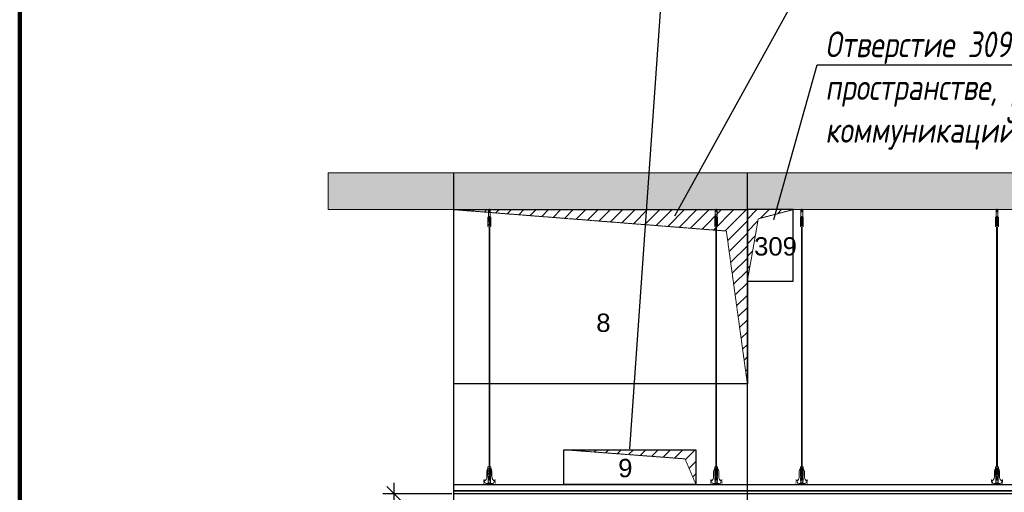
# Model space of a CAD drawing. Header units: millimetres. Extents: x -57162 to 485422, y -209335 to -9481.
# Tile 3 of 256: x -57162 to -51796, y -196179 to -193600. Entities that reach past the tile are written whole.
import ezdxf
from ezdxf import colors
from ezdxf.entities.mleader import LeaderData, LeaderLine
from ezdxf.math import Vec2, Vec3

# ---------------------------------------------------------------- set-up
doc = ezdxf.new("R2010")
doc.units = ezdxf.units.MM
doc.linetypes.add('( Hidden )', pattern=[0.375, 0.25, -0.125])
doc.linetypes.add('DASHDOT', pattern=[25.4, 12.7, -6.35, 0, -6.35])
doc.layers.get('Defpoints').update_dxf_attribs({"color": 31})
doc.layers.add('3_RC_Ceiling', color=253, linetype='Continuous', lineweight=5)
doc.layers.add('A-DETL-GENF', color=7, linetype='Continuous', lineweight=5)
doc.layers.add('dim_per', color=7, linetype='Continuous', lineweight=9, true_color=0x1c3800)
doc.layers.add('dim_razv', color=7, linetype='DASHDOT', lineweight=9, true_color=0x183018)
doc.styles.add('fl_iso paper', font='isocpeur.ttf', dxfattribs={"width": 0.8, "oblique": 10})
doc.styles.get("Standard").update_dxf_attribs({"font": 'arial.ttf'})
doc.dimstyles.new('In tre 1_50', dxfattribs={"dimtxt": 150, "dimasz": 80, "dimexe": 60, "dimexo": 10, "dimgap": 20, "dimtad": 1, "dimdec": 0, "dimrnd": 5, "dimzin": 0, "dimdsep": 46, "dimtxsty": 'fl_iso paper', "dimblk": 'OBLIQUE', "dimcen": 0, "dimdle": 60, "dimadec": 0, "dimazin": 0, "dimtfac": 1, "dimtdec": 0, "dimtofl": 0, "dimtmove": 1, "dimatfit": 1, "dimfxl": 40, "dimtolj": 1, "dimtzin": 0, "dimarcsym": 1})

# ---------------------------------------------------------------- blocks, each defined once
blk = doc.blocks.new('_Oblique')
at = {"color": 0, "linetype": 'ByBlock', "lineweight": -2}
blk.add_line((-0.5, -0.5), (0.5, 0.5), dxfattribs=at)
blk = doc.blocks.new('*D1157')
at = {"layer": 'Defpoints', "color": 0, "linetype": 'ByBlock', "transparency": 16777216}
for p in [(-55122.2, -196186.3), (-54796.6, -196186.3), (-55333.1, -199986.3)]:
    blk.add_point(p, dxfattribs=at)
at = {"layer": 'dim_razv', "color": 0, "linetype": 'ByBlock', "lineweight": -2, "transparency": 16777216}
for p, q in [((-55122.2, -200046.3), (-55122.2, -196126.3)), ((-54806.6, -196186.3), (-55182.2, -196186.3)), ((-55323.1, -199986.3), (-55062.2, -199986.3))]:
    blk.add_line(p, q, dxfattribs=at)
at = {"layer": 'dim_razv', "color": 0, "linetype": 'ByBlock', "lineweight": -2, "transparency": 16777216, "xscale": 80, "yscale": 80, "zscale": 80}
for p, rotation in [((-55122.2, -196186.3), 90), ((-55122.2, -199986.3), 270)]:
    blk.add_blockref('_Oblique', p, dxfattribs=dict(at, rotation=rotation))
at = {"layer": 'dim_razv', "color": 0, "linetype": 'ByBlock', "transparency": 16777216, "insert": (-55217.2, -198086.3), "char_height": 150, "attachment_point": 5, "rotation": 90, "style": 'fl_iso paper'}
blk.add_mtext('\\A1;3800', dxfattribs=at)

msp = doc.modelspace()

# ---------------------------------------------------------------- hatches: boundary and pattern name
at = {"linetype": '( Hidden )', "lineweight": 13, "ltscale": 1000}
h = msp.add_hatch(dxfattribs=at)
h.set_pattern_fill('ANSI31', color=253, scale=15)
h.set_pattern_definition([(45, (-212803.337, 1650), (-33.6759605, 33.6759605), [])])
h.paths.add_polyline_path([(-53196.6, -195586.3), (-53196.6, -194636.3), (-54796.6, -194636.3), (-53311, -194753.1)])
h = msp.add_hatch(dxfattribs=at)
h.set_pattern_fill('ANSI31', color=253, scale=15)
h.set_pattern_definition([(45, (-221819.384, 1400), (-33.6759605, 33.6759605), [])])
h.paths.add_polyline_path([(-53196.6, -195026.3), (-53196.6, -194636.3), (-52946.6, -194636.3), (-53137, -194686.2)])
h = msp.add_hatch(dxfattribs=at)
h.set_pattern_fill('ANSI31', color=253, scale=15)
h.set_pattern_definition([(45, (-212523.337, 90), (-33.6759605, 33.6759605), [])])
h.paths.add_polyline_path([(-53476.6, -196136.3), (-53476.6, -195946.3), (-54196.6, -195946.3), (-53536.2, -195996.2)])
at = {"layer": 'A-DETL-GENF'}
h = msp.add_hatch(dxfattribs=at)
h.set_pattern_fill('ANSI35', color=256, scale=20, style=0)
h.set_pattern_definition([(45, (-175554.6, -202177.55), (-89.80256, 89.80256), []), (45, (-175464.8, -202177.55), (-89.80256, 89.80256), [158.75, -31.75, 0, -31.75])])
h.paths.add_polyline_path([(-55480.4, -194636.3), (14122.4, -194636.3), (14122.4, -194436.3), (-55480.4, -194436.3)])

# ---------------------------------------------------------------- linework, layer by layer
at = {"lineweight": 13}
msp.add_lwpolyline([(-55480.4, -194636.3), (14122.4, -194636.3), (14122.4, -194436.3), (-55480.4, -194436.3)], close=True, dxfattribs=at)
at = {"lineweight": 30}
for points in [[(-54796.6, -200286.3), (-54796.6, -194436.3)], [(-53196.6, -200286.3), (-53196.6, -194436.3)]]:
    msp.add_lwpolyline(points, dxfattribs=at)
at = {"color": 253, "linetype": '( Hidden )', "lineweight": 13, "ltscale": 15}
for points in [[(-53196.6, -195586.3), (-53196.6, -194636.3), (-54796.6, -194636.3), (-53311, -194753.1)], [(-53196.6, -195026.3), (-53196.6, -194636.3), (-52946.6, -194636.3), (-53137, -194686.2)], [(-53476.6, -196136.3), (-53476.6, -195946.3), (-54196.6, -195946.3), (-53536.2, -195996.2)]]:
    msp.add_lwpolyline(points, close=True, dxfattribs=at)
for points in [[(-53196.6, -195586.3), (-54796.6, -195586.3), (-54796.6, -194636.3), (-53196.6, -194636.3)], [(-53196.6, -195026.3), (-52946.6, -195026.3), (-52946.6, -194636.3), (-53196.6, -194636.3)], [(-53476.6, -196136.3), (-54196.6, -196136.3), (-54196.6, -195946.3), (-53476.6, -195946.3)]]:
    msp.add_lwpolyline(points, close=True)
at = {"linetype": 'ByBlock'}
for points in [[(-54796.6, -196136.3), (-50446.6, -196136.3), (-50446.6, -196171.3), (-54796.6, -196171.3)], [(-50446.6, -196186.3), (-54796.6, -196186.3), (-54796.6, -196171.3), (-50446.6, -196171.3)]]:
    msp.add_lwpolyline(points, close=True, dxfattribs=at)
at = {"layer": '3_RC_Ceiling', "ltscale": 20}
for p, q in [((-54607.5, -194636.3), (-54607.5, -194696.2)), ((-54602.5, -194631.4), (-54602.5, -194650.6)), ((-54597.5, -194636.3), (-54597.5, -194696.2)), ((-53371.5, -194636.3), (-53371.5, -194696.2)), ((-53366.5, -194631.4), (-53366.5, -194650.5)), ((-53361.5, -194636.3), (-53361.5, -194696.2)), ((-52904.8, -194636.3), (-52904.8, -194696.2)), ((-52899.8, -194631.4), (-52899.8, -194650.6)), ((-52894.8, -194636.3), (-52894.8, -194696.2)), ((-51841.3, -194636.3), (-51841.3, -194696.2)), ((-51836.3, -194631.4), (-51836.3, -194650.5)), ((-51831.3, -194636.3), (-51831.3, -194696.2)), ((-54610, -194688.6), (-54604.5, -194688.6)), ((-54610, -194717.1), (-54604.5, -194717.1)), ((-54597.5, -194674.4), (-54607.5, -194674.4)), ((-54597.5, -194696.2), (-54607.5, -194696.2)), ((-54604.5, -194675.6), (-54604.5, -194696.2)), ((-54604.5, -194723.9), (-54604.5, -194683.2)), ((-54600.5, -194675.6), (-54600.5, -194696.2)), ((-54600.5, -194723.9), (-54600.5, -194683.1)), ((-54600.5, -194688.6), (-54595, -194688.6)), ((-54600.5, -194717.1), (-54595, -194717.1)), ((-53374, -194688.6), (-53368.5, -194688.6)), ((-53374, -194717.1), (-53368.5, -194717.1)), ((-53361.5, -194674.4), (-53371.5, -194674.4)), ((-53361.5, -194696.2), (-53371.5, -194696.2)), ((-53368.5, -194675.6), (-53368.5, -194696.2)), ((-53368.5, -194723.8), (-53368.5, -194683.1)), ((-53364.5, -194675.6), (-53364.5, -194696.2)), ((-53364.5, -194723.9), (-53364.5, -194683.1)), ((-53364.5, -194688.6), (-53359, -194688.6)), ((-53364.5, -194717.1), (-53359, -194717.1)), ((-52907.3, -194688.6), (-52901.8, -194688.6)), ((-52907.3, -194717.1), (-52901.8, -194717.1)), ((-52894.8, -194674.4), (-52904.8, -194674.4)), ((-52894.8, -194696.2), (-52904.8, -194696.2)), ((-52901.8, -194675.6), (-52901.8, -194696.2)), ((-52901.8, -194723.9), (-52901.8, -194683.2)), ((-52897.8, -194675.6), (-52897.8, -194696.2)), ((-52897.8, -194723.9), (-52897.8, -194683.1)), ((-52897.8, -194688.6), (-52892.3, -194688.6)), ((-52897.8, -194717.1), (-52892.3, -194717.1)), ((-51843.8, -194688.6), (-51838.3, -194688.6)), ((-51843.8, -194717.1), (-51838.3, -194717.1)), ((-51831.3, -194674.4), (-51841.3, -194674.4)), ((-51831.3, -194696.2), (-51841.3, -194696.2)), ((-51838.3, -194675.6), (-51838.3, -194696.2)), ((-51838.3, -194723.8), (-51838.3, -194683.1)), ((-51834.3, -194675.6), (-51834.3, -194696.2)), ((-51834.3, -194723.9), (-51834.3, -194683.1)), ((-51834.3, -194688.6), (-51828.8, -194688.6)), ((-51834.3, -194717.1), (-51828.8, -194717.1)), ((-54604.5, -196018), (-54604.5, -194730.2)), ((-54600.5, -196018), (-54600.5, -194730.2)), ((-53368.5, -196018), (-53368.5, -194730.1)), ((-53364.5, -196018), (-53364.5, -194730.1)), ((-52901.8, -196018), (-52901.8, -194730.2)), ((-52897.8, -196018), (-52897.8, -194730.2)), ((-51838.3, -196018), (-51838.3, -194730.1)), ((-51834.3, -196018), (-51834.3, -194730.1)), ((-54604.5, -196037.2), (-54604.5, -196008.7)), ((-54600.5, -196037.2), (-54600.5, -196008.7)), ((-53368.5, -196037.2), (-53368.5, -196008.7)), ((-53364.5, -196037.2), (-53364.5, -196008.7)), ((-52901.8, -196037.2), (-52901.8, -196008.7)), ((-52897.8, -196037.2), (-52897.8, -196008.7)), ((-51838.3, -196037.2), (-51838.3, -196008.7)), ((-51834.3, -196037.2), (-51834.3, -196008.7)), ((-54610, -196050.2), (-54604.5, -196050.2)), ((-54604.5, -196085.4), (-54604.5, -196044.7)), ((-54600.5, -196085.5), (-54600.5, -196044.7)), ((-54600.5, -196050.2), (-54595, -196050.2)), ((-53374, -196050.2), (-53368.5, -196050.2)), ((-53368.5, -196085.4), (-53368.5, -196044.7)), ((-53364.5, -196085.4), (-53364.5, -196044.7)), ((-53364.5, -196050.2), (-53359, -196050.2)), ((-52907.3, -196050.2), (-52901.8, -196050.2)), ((-52901.8, -196085.4), (-52901.8, -196044.7)), ((-52897.8, -196085.5), (-52897.8, -196044.7)), ((-52897.8, -196050.2), (-52892.3, -196050.2)), ((-51843.8, -196050.2), (-51838.3, -196050.2)), ((-51838.3, -196085.4), (-51838.3, -196044.7)), ((-51834.3, -196085.4), (-51834.3, -196044.7)), ((-51834.3, -196050.2), (-51828.8, -196050.2)), ((-54610, -196078.7), (-54604.5, -196078.7)), ((-54596.7, -196094.9), (-54608.2, -196094.9)), ((-54608.2, -196112.9), (-54608.2, -196123.9)), ((-54605.9, -196100.9), (-54605.9, -196097.5)), ((-54604.5, -196097), (-54605.4, -196097)), ((-54604.5, -196101.4), (-54605.4, -196101.4)), ((-54605, -196100.9), (-54605, -196097)), ((-54604.5, -196100.9), (-54605, -196100.9)), ((-54604.5, -196108.6), (-54604.5, -196092.4)), ((-54600.5, -196078.7), (-54595, -196078.7)), ((-54600.5, -196108.6), (-54600.5, -196092.4)), ((-54599.6, -196097), (-54600.5, -196097)), ((-54600, -196100.9), (-54600.5, -196100.9)), ((-54599.6, -196101.4), (-54600.5, -196101.4)), ((-54600, -196100.9), (-54599.9, -196097)), ((-54599.1, -196100.9), (-54599.1, -196097.5)), ((-54596.7, -196112.9), (-54596.7, -196123.9)), ((-53374, -196078.7), (-53368.5, -196078.7)), ((-53360.7, -196094.9), (-53372.2, -196094.9)), ((-53372.2, -196112.9), (-53372.2, -196123.9)), ((-53369.9, -196100.9), (-53369.9, -196097.5)), ((-53368.5, -196097), (-53369.4, -196097)), ((-53368.5, -196101.4), (-53369.4, -196101.4)), ((-53369, -196100.9), (-53369, -196097)), ((-53368.5, -196100.9), (-53369, -196100.9)), ((-53368.5, -196108.6), (-53368.5, -196092.4)), ((-53364.5, -196078.7), (-53359, -196078.7)), ((-53364.5, -196108.6), (-53364.5, -196092.4)), ((-53363.6, -196097), (-53364.5, -196097)), ((-53364, -196100.9), (-53364.5, -196100.9)), ((-53363.6, -196101.4), (-53364.5, -196101.4)), ((-53364, -196100.9), (-53363.9, -196097)), ((-53363.1, -196100.9), (-53363.1, -196097.5)), ((-53360.7, -196112.9), (-53360.7, -196123.9)), ((-52907.3, -196078.7), (-52901.8, -196078.7)), ((-52894, -196094.9), (-52905.5, -196094.9)), ((-52905.5, -196112.9), (-52905.5, -196123.9)), ((-52903.2, -196100.9), (-52903.2, -196097.5)), ((-52901.8, -196097), (-52902.7, -196097)), ((-52901.8, -196101.4), (-52902.7, -196101.4)), ((-52902.3, -196100.9), (-52902.3, -196097)), ((-52901.8, -196100.9), (-52902.3, -196100.9)), ((-52901.8, -196108.6), (-52901.8, -196092.4)), ((-52897.8, -196078.7), (-52892.3, -196078.7)), ((-52897.8, -196108.6), (-52897.8, -196092.4)), ((-52896.9, -196097), (-52897.8, -196097)), ((-52897.3, -196100.9), (-52897.8, -196100.9)), ((-52896.9, -196101.4), (-52897.8, -196101.4)), ((-52897.3, -196100.9), (-52897.2, -196097)), ((-52896.4, -196100.9), (-52896.4, -196097.5)), ((-52894, -196112.9), (-52894, -196123.9)), ((-51843.8, -196078.7), (-51838.3, -196078.7)), ((-51830.5, -196094.9), (-51842, -196094.9)), ((-51842, -196112.9), (-51842, -196123.9)), ((-51839.7, -196100.9), (-51839.7, -196097.5)), ((-51838.3, -196097), (-51839.2, -196097)), ((-51838.3, -196101.4), (-51839.2, -196101.4)), ((-51838.8, -196100.9), (-51838.8, -196097)), ((-51838.3, -196100.9), (-51838.8, -196100.9)), ((-51838.3, -196108.6), (-51838.3, -196092.4)), ((-51834.3, -196078.7), (-51828.8, -196078.7)), ((-51834.3, -196108.6), (-51834.3, -196092.4)), ((-51833.4, -196097), (-51834.3, -196097)), ((-51833.8, -196100.9), (-51834.3, -196100.9)), ((-51833.4, -196101.4), (-51834.3, -196101.4)), ((-51833.8, -196100.9), (-51833.7, -196097)), ((-51832.9, -196100.9), (-51832.9, -196097.5)), ((-51830.5, -196112.9), (-51830.5, -196123.9)), ((-54608.2, -196123.9), (-54608.2, -196130.4)), ((-54596.7, -196123.9), (-54596.7, -196130.4)), ((-53372.2, -196123.9), (-53372.2, -196130.4)), ((-53360.7, -196123.9), (-53360.7, -196130.4)), ((-52905.5, -196123.9), (-52905.5, -196130.4)), ((-52894, -196123.9), (-52894, -196130.4)), ((-51842, -196123.9), (-51842, -196130.4)), ((-51830.5, -196123.9), (-51830.5, -196130.4))]:
    msp.add_line(p, q, dxfattribs=at)
at = {"layer": '3_RC_Ceiling', "ltscale": 20, "elevation": -5.1}
for points in [[(-54610, -194677.9), (-54610, -194728.7, 0.311691), (-54595, -194728.7), (-54595, -194677.9, 0.333333)], [(-53374, -194677.9), (-53374, -194728.7, 0.311691), (-53359, -194728.7), (-53359, -194677.9, 0.333333)], [(-52907.3, -194677.9), (-52907.3, -194728.7, 0.311691), (-52892.3, -194728.7), (-52892.3, -194677.9, 0.333333)], [(-51843.8, -194677.9), (-51843.8, -194728.7, 0.311691), (-51828.8, -194728.7), (-51828.8, -194677.9, 0.333333)]]:
    msp.add_lwpolyline(points, format="xyb", close=True, dxfattribs=at)
at = {"layer": '3_RC_Ceiling', "ltscale": 20}
for points in [[(-54600.3, -194683.6, 0.15158), (-54600.4, -194683.2, 0.106977), (-54600.9, -194682.7, 0.07462), (-54601.6, -194682.4, 0.061287), (-54602.5, -194682.3, 0.061287), (-54603.3, -194682.4, 0.07462), (-54604, -194682.7, 0.106977), (-54604.5, -194683.2, 0.15158), (-54604.6, -194683.6, 0.156429), (-54604.5, -194684.1, 0.106977)], [(-54600.3, -194683.6, -0.164855), (-54600.5, -194684.1, -0.106977)], [(-53364.3, -194683.6, 0.15158), (-53364.4, -194683.2, 0.106977), (-53364.9, -194682.7, 0.07462), (-53365.6, -194682.4, 0.061287), (-53366.5, -194682.3, 0.061287), (-53367.3, -194682.4, 0.07462), (-53368, -194682.7, 0.106977), (-53368.5, -194683.2, 0.15158), (-53368.6, -194683.6, 0.156429), (-53368.5, -194684.1, 0.106977)], [(-53364.3, -194683.6, -0.164855), (-53364.5, -194684.1, -0.106977)], [(-52897.6, -194683.6, 0.15158), (-52897.7, -194683.2, 0.106977), (-52898.2, -194682.7, 0.07462), (-52898.9, -194682.4, 0.061287), (-52899.8, -194682.3, 0.061287), (-52900.6, -194682.4, 0.07462), (-52901.3, -194682.7, 0.106977), (-52901.8, -194683.2, 0.15158), (-52901.9, -194683.6, 0.156429), (-52901.8, -194684.1, 0.106977)], [(-52897.6, -194683.6, -0.164855), (-52897.8, -194684.1, -0.106977)], [(-51834.1, -194683.6, 0.15158), (-51834.2, -194683.2, 0.106977), (-51834.7, -194682.7, 0.07462), (-51835.4, -194682.4, 0.061287), (-51836.2, -194682.3, 0.061287), (-51837.1, -194682.4, 0.07462), (-51837.8, -194682.7, 0.106977), (-51838.3, -194683.2, 0.15158), (-51838.4, -194683.6, 0.156429), (-51838.3, -194684.1, 0.106977)], [(-51834.1, -194683.6, -0.164855), (-51834.3, -194684.1, -0.106977)], [(-54600.3, -194723.4, -0.15158), (-54600.4, -194723.8, -0.106977), (-54600.9, -194724.3, -0.07462), (-54601.6, -194724.6, -0.061287), (-54602.5, -194724.7, -0.061287), (-54603.3, -194724.6, -0.07462), (-54604, -194724.3, -0.106977), (-54604.5, -194723.8, -0.15158), (-54604.6, -194723.4, -0.156429), (-54604.5, -194722.9, -0.106977)], [(-54600.5, -194722.9, -0.164855), (-54600.3, -194723.4, -0.15158)], [(-53364.3, -194723.4, -0.15158), (-53364.4, -194723.8, -0.106977), (-53364.9, -194724.3, -0.07462), (-53365.6, -194724.6, -0.061287), (-53366.5, -194724.7, -0.061287), (-53367.3, -194724.6, -0.07462), (-53368, -194724.3, -0.106977), (-53368.5, -194723.8, -0.15158), (-53368.6, -194723.4, -0.156429), (-53368.5, -194722.9, -0.106977)], [(-53364.5, -194722.9, -0.164855), (-53364.3, -194723.4, -0.15158)], [(-52897.6, -194723.4, -0.15158), (-52897.7, -194723.8, -0.106977), (-52898.2, -194724.3, -0.07462), (-52898.9, -194724.6, -0.061287), (-52899.8, -194724.7, -0.061287), (-52900.6, -194724.6, -0.07462), (-52901.3, -194724.3, -0.106977), (-52901.8, -194723.8, -0.15158), (-52901.9, -194723.4, -0.156429), (-52901.8, -194722.9, -0.106977)], [(-52897.8, -194722.9, -0.164855), (-52897.6, -194723.4, -0.15158)], [(-51834.1, -194723.4, -0.15158), (-51834.2, -194723.8, -0.106977), (-51834.7, -194724.3, -0.07462), (-51835.4, -194724.6, -0.061287), (-51836.2, -194724.7, -0.061287), (-51837.1, -194724.6, -0.07462), (-51837.8, -194724.3, -0.106977), (-51838.3, -194723.8, -0.15158), (-51838.4, -194723.4, -0.156429), (-51838.3, -194722.9, -0.106977)], [(-51834.3, -194722.9, -0.164855), (-51834.1, -194723.4, -0.15158)], [(-54595, -196050.8, -0.160742), (-54588.5, -196064.1), (-54588.5, -196094.5, 0.196304), (-54581.3, -196112, -0.186577), (-54580.5, -196114, 0.403263), (-54579, -196115.4), (-54579, -196115.4, 0.315299), (-54577.6, -196114.5), (-54577.3, -196113.8, -0.253979), (-54576.3, -196112.9, -0.113914), (-54575.8, -196112.9, -0.349227), (-54574.6, -196114.3), (-54574.6, -196116.5, -0.065543), (-54574.8, -196117.8), (-54576.2, -196123, -0.339454), (-54585.9, -196130.4), (-54619.1, -196130.4, -0.339454), (-54628.7, -196123), (-54630.1, -196117.8, -0.065543), (-54630.3, -196116.5), (-54630.3, -196114.3, -0.349227), (-54629.1, -196112.9, -0.113914), (-54628.7, -196112.9, -0.253979), (-54627.6, -196113.8), (-54627.4, -196114.5, 0.315299), (-54626, -196115.4), (-54626, -196115.4, 0.403263), (-54624.5, -196114, -0.186577), (-54623.6, -196112, 0.196304), (-54616.5, -196094.5), (-54616.5, -196064.1, -0.160742), (-54610, -196050.8)], [(-54600.3, -196045.2, 0.15158), (-54600.4, -196044.8, 0.106977), (-54600.9, -196044.3, 0.07462), (-54601.6, -196044, 0.061287), (-54602.5, -196043.9, 0.061287), (-54603.3, -196044, 0.07462), (-54604, -196044.3, 0.106977), (-54604.5, -196044.8, 0.15158), (-54604.6, -196045.2, 0.156429), (-54604.5, -196045.7, 0.106977)], [(-54600.3, -196045.2, -0.164855), (-54600.5, -196045.7, -0.106977)], [(-53359, -196050.8, -0.160742), (-53352.5, -196064.1), (-53352.5, -196094.5, 0.196304), (-53345.3, -196112, -0.186577), (-53344.5, -196114, 0.403263), (-53343, -196115.4), (-53343, -196115.4, 0.315299), (-53341.6, -196114.4), (-53341.3, -196113.8, -0.253979), (-53340.3, -196112.9, -0.113914), (-53339.8, -196112.9, -0.349227), (-53338.6, -196114.3), (-53338.6, -196116.5, -0.065543), (-53338.8, -196117.8), (-53340.2, -196123, -0.339454), (-53349.9, -196130.4), (-53383.1, -196130.4, -0.339454), (-53392.7, -196123), (-53394.1, -196117.8, -0.065543), (-53394.3, -196116.5), (-53394.3, -196114.3, -0.349227), (-53393.1, -196112.9, -0.113914), (-53392.7, -196112.9, -0.253979), (-53391.6, -196113.8), (-53391.4, -196114.4, 0.315299), (-53390, -196115.4), (-53390, -196115.4, 0.403263), (-53388.5, -196114, -0.186577), (-53387.6, -196112, 0.196304), (-53380.5, -196094.5), (-53380.5, -196064.1, -0.160742), (-53374, -196050.8)], [(-53364.3, -196045.2, 0.15158), (-53364.4, -196044.7, 0.106977), (-53364.9, -196044.3, 0.07462), (-53365.6, -196044, 0.061287), (-53366.5, -196043.9, 0.061287), (-53367.3, -196044, 0.07462), (-53368, -196044.3, 0.106977), (-53368.5, -196044.7, 0.15158), (-53368.6, -196045.2, 0.156429), (-53368.5, -196045.7, 0.106977)], [(-53364.3, -196045.2, -0.164855), (-53364.5, -196045.7, -0.106977)], [(-52892.3, -196050.8, -0.160742), (-52885.8, -196064.1), (-52885.8, -196094.5, 0.196304), (-52878.6, -196112, -0.186577), (-52877.8, -196114, 0.403263), (-52876.3, -196115.4), (-52876.3, -196115.4, 0.315299), (-52874.8, -196114.5), (-52874.6, -196113.8, -0.253979), (-52873.5, -196112.9, -0.113914), (-52873.1, -196112.9, -0.349227), (-52871.9, -196114.3), (-52871.9, -196116.5, -0.065543), (-52872.1, -196117.8), (-52873.5, -196123, -0.339454), (-52883.2, -196130.4), (-52916.3, -196130.4, -0.339454), (-52926, -196123), (-52927.4, -196117.8, -0.065543), (-52927.6, -196116.5), (-52927.6, -196114.3, -0.349227), (-52926.4, -196112.9, -0.113914), (-52926, -196112.9, -0.253979), (-52924.9, -196113.8), (-52924.7, -196114.5, 0.315299), (-52923.3, -196115.4), (-52923.3, -196115.4, 0.403263), (-52921.8, -196114, -0.186577), (-52920.9, -196112, 0.196304), (-52913.8, -196094.5), (-52913.8, -196064.1, -0.160742), (-52907.3, -196050.8)], [(-52897.6, -196045.2, 0.15158), (-52897.7, -196044.8, 0.106977), (-52898.2, -196044.3, 0.07462), (-52898.9, -196044, 0.061287), (-52899.8, -196043.9, 0.061287), (-52900.6, -196044, 0.07462), (-52901.3, -196044.3, 0.106977), (-52901.8, -196044.8, 0.15158), (-52901.9, -196045.2, 0.156429), (-52901.8, -196045.7, 0.106977)], [(-52897.6, -196045.2, -0.164855), (-52897.8, -196045.7, -0.106977)], [(-51828.8, -196050.8, -0.160742), (-51822.3, -196064.1), (-51822.3, -196094.5, 0.196304), (-51815.1, -196112, -0.186577), (-51814.3, -196114, 0.403263), (-51812.8, -196115.4), (-51812.7, -196115.4, 0.315299), (-51811.3, -196114.4), (-51811.1, -196113.8, -0.253979), (-51810, -196112.9, -0.113914), (-51809.6, -196112.9, -0.349227), (-51808.4, -196114.3), (-51808.4, -196116.5, -0.065543), (-51808.6, -196117.8), (-51810, -196123, -0.339454), (-51819.7, -196130.4), (-51852.8, -196130.4, -0.339454), (-51862.5, -196123), (-51863.9, -196117.8, -0.065543), (-51864.1, -196116.5), (-51864.1, -196114.3, -0.349227), (-51862.9, -196112.9, -0.113914), (-51862.5, -196112.9, -0.253979), (-51861.4, -196113.8), (-51861.2, -196114.4, 0.315299), (-51859.8, -196115.4), (-51859.8, -196115.4, 0.403263), (-51858.3, -196114, -0.186577), (-51857.4, -196112, 0.196304), (-51850.3, -196094.5), (-51850.3, -196064.1, -0.160742), (-51843.8, -196050.8)], [(-51834.1, -196045.2, 0.15158), (-51834.2, -196044.7, 0.106977), (-51834.7, -196044.3, 0.07462), (-51835.4, -196044, 0.061287), (-51836.2, -196043.9, 0.061287), (-51837.1, -196044, 0.07462), (-51837.8, -196044.3, 0.106977), (-51838.3, -196044.7, 0.15158), (-51838.4, -196045.2, 0.156429), (-51838.3, -196045.7, 0.106977)], [(-51834.1, -196045.2, -0.164855), (-51834.3, -196045.7, -0.106977)], [(-54596.7, -196114.9), (-54596, -196114.9, 0.414214), (-54595.5, -196114.4), (-54595.5, -196113.4, 0.414214), (-54596, -196112.9), (-54609, -196112.9, 0.414214), (-54609.5, -196113.4), (-54609.5, -196114.4, 0.414214), (-54609, -196114.9), (-54608.2, -196114.9)], [(-54600.3, -196085, -0.15158), (-54600.4, -196085.4, -0.106977), (-54600.9, -196085.9, -0.07462), (-54601.6, -196086.2, -0.061287), (-54602.5, -196086.3, -0.061287), (-54603.3, -196086.2, -0.07462), (-54604, -196085.9, -0.106977), (-54604.5, -196085.4, -0.15158), (-54604.6, -196085, -0.156429), (-54604.5, -196084.5, -0.106977)], [(-54600.5, -196084.5, -0.164855), (-54600.3, -196085, -0.15158)], [(-53360.7, -196114.9), (-53360, -196114.9, 0.414214), (-53359.5, -196114.4), (-53359.5, -196113.4, 0.414214), (-53360, -196112.9), (-53373, -196112.9, 0.414214), (-53373.5, -196113.4), (-53373.5, -196114.4, 0.414214), (-53373, -196114.9), (-53372.2, -196114.9)], [(-53364.3, -196084.9, -0.15158), (-53364.4, -196085.4, -0.106977), (-53364.9, -196085.9, -0.07462), (-53365.6, -196086.1, -0.061287), (-53366.5, -196086.2, -0.061287), (-53367.3, -196086.1, -0.07462), (-53368, -196085.9, -0.106977), (-53368.5, -196085.4, -0.15158), (-53368.6, -196084.9, -0.156429), (-53368.5, -196084.5, -0.106977)], [(-53364.5, -196084.5, -0.164855), (-53364.3, -196084.9, -0.15158)], [(-52894, -196114.9), (-52893.3, -196114.9, 0.414214), (-52892.8, -196114.4), (-52892.8, -196113.4, 0.414214), (-52893.3, -196112.9), (-52906.3, -196112.9, 0.414214), (-52906.8, -196113.4), (-52906.8, -196114.4, 0.414214), (-52906.3, -196114.9), (-52905.5, -196114.9)], [(-52897.6, -196085, -0.15158), (-52897.7, -196085.4, -0.106977), (-52898.2, -196085.9, -0.07462), (-52898.9, -196086.2, -0.061287), (-52899.8, -196086.3, -0.061287), (-52900.6, -196086.2, -0.07462), (-52901.3, -196085.9, -0.106977), (-52901.8, -196085.4, -0.15158), (-52901.9, -196085, -0.156429), (-52901.8, -196084.5, -0.106977)], [(-52897.8, -196084.5, -0.164855), (-52897.6, -196085, -0.15158)], [(-51830.5, -196114.9), (-51829.8, -196114.9, 0.414214), (-51829.3, -196114.4), (-51829.3, -196113.4, 0.414214), (-51829.8, -196112.9), (-51842.8, -196112.9, 0.414214), (-51843.3, -196113.4), (-51843.3, -196114.4, 0.414214), (-51842.8, -196114.9), (-51842, -196114.9)], [(-51834.1, -196084.9, -0.15158), (-51834.2, -196085.4, -0.106977), (-51834.7, -196085.9, -0.07462), (-51835.4, -196086.1, -0.061287), (-51836.2, -196086.2, -0.061287), (-51837.1, -196086.1, -0.07462), (-51837.8, -196085.9, -0.106977), (-51838.3, -196085.4, -0.15158), (-51838.4, -196084.9, -0.156429), (-51838.3, -196084.5, -0.106977)], [(-51834.3, -196084.5, -0.164855), (-51834.1, -196084.9, -0.15158)], [(-54596.7, -196121.9), (-54596, -196121.9, -0.414214), (-54595.5, -196122.4), (-54595.5, -196123.4, -0.414214), (-54596, -196123.9), (-54609, -196123.9, -0.414214), (-54609.5, -196123.4), (-54609.5, -196122.4, -0.414214), (-54609, -196121.9), (-54608.2, -196121.9)], [(-54596.7, -196130.4), (-54596.7, -196131.4, -0.414214), (-54599.7, -196134.4), (-54605.2, -196134.4, -0.414214), (-54608.2, -196131.4), (-54608.2, -196130.4)], [(-53360.7, -196121.9), (-53360, -196121.9, -0.414214), (-53359.5, -196122.4), (-53359.5, -196123.4, -0.414214), (-53360, -196123.9), (-53373, -196123.9, -0.414214), (-53373.5, -196123.4), (-53373.5, -196122.4, -0.414214), (-53373, -196121.9), (-53372.2, -196121.9)], [(-53360.7, -196130.4), (-53360.7, -196131.4, -0.414214), (-53363.7, -196134.4), (-53369.2, -196134.4, -0.414214), (-53372.2, -196131.4), (-53372.2, -196130.4)], [(-52894, -196121.9), (-52893.3, -196121.9, -0.414214), (-52892.8, -196122.4), (-52892.8, -196123.4, -0.414214), (-52893.3, -196123.9), (-52906.3, -196123.9, -0.414214), (-52906.8, -196123.4), (-52906.8, -196122.4, -0.414214), (-52906.3, -196121.9), (-52905.5, -196121.9)], [(-52894, -196130.4), (-52894, -196131.4, -0.414214), (-52897, -196134.4), (-52902.5, -196134.4, -0.414214), (-52905.5, -196131.4), (-52905.5, -196130.4)], [(-51830.5, -196121.9), (-51829.8, -196121.9, -0.414214), (-51829.3, -196122.4), (-51829.3, -196123.4, -0.414214), (-51829.8, -196123.9), (-51842.8, -196123.9, -0.414214), (-51843.3, -196123.4), (-51843.3, -196122.4, -0.414214), (-51842.8, -196121.9), (-51842, -196121.9)], [(-51830.5, -196130.4), (-51830.5, -196131.4, -0.414214), (-51833.5, -196134.4), (-51839, -196134.4, -0.414214), (-51842, -196131.4), (-51842, -196130.4)]]:
    msp.add_lwpolyline(points, format="xyb", dxfattribs=at)
for points in [[(-54610, -196039.5), (-54610, -196090.3, 0.311691), (-54595, -196090.3), (-54595, -196039.5, 0.333333)], [(-53374, -196039.5), (-53374, -196090.2, 0.311691), (-53359, -196090.2), (-53359, -196039.5, 0.333333)], [(-52907.3, -196039.5), (-52907.3, -196090.3, 0.311691), (-52892.3, -196090.3), (-52892.3, -196039.5, 0.333333)], [(-51843.8, -196039.5), (-51843.8, -196090.2, 0.311691), (-51828.8, -196090.2), (-51828.8, -196039.5, 0.333333)]]:
    msp.add_lwpolyline(points, format="xyb", close=True, dxfattribs=at)
at = {"layer": '3_RC_Ceiling', "ltscale": 20, "const_width": 2.22}
for points in [[(-54574.7, -196110.8, -1), (-54570.2, -196110.8), (-54570.2, -196112.4, -0.267949), (-54570.9, -196113.6, 0.57735), (-54570.9, -196116, -0.267949), (-54570.2, -196117.2), (-54570.2, -196119.8, -0.267949), (-54570.9, -196121, 0.57735), (-54570.9, -196123.4, -0.267949), (-54570.2, -196124.6), (-54570.2, -196127.3, -0.267949), (-54570.9, -196128.5, 0.57735), (-54570.9, -196130.9, -0.267949), (-54570.2, -196132.1), (-54570.2, -196134.9, -0.414214), (-54571.6, -196136.3), (-54577.9, -196136.3, -0.247529), (-54579, -196135.7, 0.247529), (-54580.2, -196135.1), (-54584, -196135.1, 0.247529), (-54585.2, -196135.7, -0.247529), (-54586.3, -196136.3), (-54600.1, -196136.3, -0.267949), (-54601.3, -196135.6, 0.57735), (-54603.7, -196135.6, -0.267949), (-54604.9, -196136.3), (-54618.6, -196136.3, -0.247529), (-54619.7, -196135.7, 0.247529), (-54620.9, -196135.1), (-54624.8, -196135.1, 0.247529), (-54625.9, -196135.7, -0.247529), (-54627.1, -196136.3), (-54633.3, -196136.3, -0.414214), (-54634.7, -196135), (-54634.7, -196132.1, -0.267949), (-54634, -196130.9, 0.57735), (-54634, -196128.5, -0.267949), (-54634.7, -196127.3), (-54634.7, -196124.6, -0.267949), (-54634, -196123.4, 0.57735), (-54634, -196121, -0.267949), (-54634.7, -196119.8), (-54634.7, -196117.2, -0.267949), (-54634, -196116, 0.57735), (-54634, -196113.6, -0.267949), (-54634.7, -196112.4), (-54634.7, -196110.8, -1), (-54630.2, -196110.8, -1)], [(-53338.7, -196110.8, -1), (-53334.2, -196110.8), (-53334.2, -196112.4, -0.267949), (-53334.9, -196113.6, 0.57735), (-53334.9, -196116, -0.267949), (-53334.2, -196117.2), (-53334.2, -196119.8, -0.267949), (-53334.9, -196121, 0.57735), (-53334.9, -196123.4, -0.267949), (-53334.2, -196124.6), (-53334.2, -196127.2, -0.267949), (-53334.9, -196128.5, 0.57735), (-53334.9, -196130.9, -0.267949), (-53334.2, -196132.1), (-53334.2, -196134.9, -0.414214), (-53335.6, -196136.3), (-53341.9, -196136.3, -0.247529), (-53343, -196135.7, 0.247529), (-53344.2, -196135.1), (-53348, -196135.1, 0.247529), (-53349.2, -196135.7, -0.247529), (-53350.3, -196136.3), (-53364.1, -196136.3, -0.267949), (-53365.3, -196135.6, 0.57735), (-53367.7, -196135.6, -0.267949), (-53368.9, -196136.3), (-53382.6, -196136.3, -0.247529), (-53383.7, -196135.7, 0.247529), (-53384.9, -196135.1), (-53388.8, -196135.1, 0.247529), (-53389.9, -196135.7, -0.247529), (-53391.1, -196136.3), (-53397.3, -196136.3, -0.414214), (-53398.7, -196134.9), (-53398.7, -196132.1, -0.267949), (-53398, -196130.9, 0.57735), (-53398, -196128.5, -0.267949), (-53398.7, -196127.2), (-53398.7, -196124.6, -0.267949), (-53398, -196123.4, 0.57735), (-53398, -196121, -0.267949), (-53398.7, -196119.8), (-53398.7, -196117.2, -0.267949), (-53398, -196116, 0.57735), (-53398, -196113.6, -0.267949), (-53398.7, -196112.4), (-53398.7, -196110.8, -1), (-53394.2, -196110.8, -1)], [(-52872, -196110.8, -1), (-52867.5, -196110.8), (-52867.5, -196112.4, -0.267949), (-52868.2, -196113.6, 0.57735), (-52868.2, -196116, -0.267949), (-52867.5, -196117.2), (-52867.5, -196119.8, -0.267949), (-52868.2, -196121, 0.57735), (-52868.2, -196123.4, -0.267949), (-52867.5, -196124.6), (-52867.5, -196127.3, -0.267949), (-52868.2, -196128.5, 0.57735), (-52868.2, -196130.9, -0.267949), (-52867.5, -196132.1), (-52867.5, -196134.9, -0.414214), (-52868.9, -196136.3), (-52875.2, -196136.3, -0.247529), (-52876.3, -196135.7, 0.247529), (-52877.4, -196135.1), (-52881.3, -196135.1, 0.247529), (-52882.5, -196135.7, -0.247529), (-52883.6, -196136.3), (-52897.4, -196136.3, -0.267949), (-52898.6, -196135.6, 0.57735), (-52901, -196135.6, -0.267949), (-52902.2, -196136.3), (-52915.9, -196136.3, -0.247529), (-52917, -196135.7, 0.247529), (-52918.2, -196135.1), (-52922.1, -196135.1, 0.247529), (-52923.2, -196135.7, -0.247529), (-52924.4, -196136.3), (-52930.6, -196136.3, -0.414214), (-52932, -196135), (-52932, -196132.1, -0.267949), (-52931.3, -196130.9, 0.57735), (-52931.3, -196128.5, -0.267949), (-52932, -196127.3), (-52932, -196124.6, -0.267949), (-52931.3, -196123.4, 0.57735), (-52931.3, -196121, -0.267949), (-52932, -196119.8), (-52932, -196117.2, -0.267949), (-52931.3, -196116, 0.57735), (-52931.3, -196113.6, -0.267949), (-52932, -196112.4), (-52932, -196110.8, -1), (-52927.5, -196110.8, -1)], [(-51808.5, -196110.8, -1), (-51804, -196110.8), (-51804, -196112.4, -0.267949), (-51804.7, -196113.6, 0.57735), (-51804.7, -196116, -0.267949), (-51804, -196117.2), (-51804, -196119.8, -0.267949), (-51804.7, -196121, 0.57735), (-51804.7, -196123.4, -0.267949), (-51804, -196124.6), (-51804, -196127.2, -0.267949), (-51804.7, -196128.5, 0.57735), (-51804.7, -196130.9, -0.267949), (-51804, -196132.1), (-51804, -196134.9, -0.414214), (-51805.4, -196136.3), (-51811.7, -196136.3, -0.247529), (-51812.8, -196135.7, 0.247529), (-51813.9, -196135.1), (-51817.8, -196135.1, 0.247529), (-51819, -196135.7, -0.247529), (-51820.1, -196136.3), (-51833.8, -196136.3, -0.267949), (-51835, -196135.6, 0.57735), (-51837.5, -196135.6, -0.267949), (-51838.7, -196136.3), (-51852.4, -196136.3, -0.247529), (-51853.5, -196135.7, 0.247529), (-51854.7, -196135.1), (-51858.6, -196135.1, 0.247529), (-51859.7, -196135.7, -0.247529), (-51860.9, -196136.3), (-51867.1, -196136.3, -0.414214), (-51868.5, -196134.9), (-51868.5, -196132.1, -0.267949), (-51867.8, -196130.9, 0.57735), (-51867.8, -196128.5, -0.267949), (-51868.5, -196127.2), (-51868.5, -196124.6, -0.267949), (-51867.8, -196123.4, 0.57735), (-51867.8, -196121, -0.267949), (-51868.5, -196119.8), (-51868.5, -196117.2, -0.267949), (-51867.8, -196116, 0.57735), (-51867.8, -196113.6, -0.267949), (-51868.5, -196112.4), (-51868.5, -196110.8, -1), (-51864, -196110.8, -1)]]:
    msp.add_lwpolyline(points, format="xyb", dxfattribs=at)
at = {"layer": '3_RC_Ceiling', "ltscale": 20, "flags": 128}
for points in [[(-54596.7, -196112.9, -0.414214), (-54596.2, -196112.4), (-54595.7, -196112.4), (-54595.7, -196099.4), (-54596.2, -196099.4, -0.414214), (-54596.7, -196098.9), (-54596.7, -196094), (-54608.2, -196094), (-54608.2, -196098.9, -0.414214), (-54608.7, -196099.4), (-54609.2, -196099.4), (-54609.2, -196112.4), (-54608.7, -196112.4, -0.414214), (-54608.2, -196112.9)], [(-53360.7, -196112.9, -0.414214), (-53360.2, -196112.4), (-53359.7, -196112.4), (-53359.7, -196099.4), (-53360.2, -196099.4, -0.414214), (-53360.7, -196098.9), (-53360.7, -196094), (-53372.2, -196094), (-53372.2, -196098.9, -0.414214), (-53372.7, -196099.4), (-53373.2, -196099.4), (-53373.2, -196112.4), (-53372.7, -196112.4, -0.414214), (-53372.2, -196112.9)], [(-52894, -196112.9, -0.414214), (-52893.5, -196112.4), (-52893, -196112.4), (-52893, -196099.4), (-52893.5, -196099.4, -0.414214), (-52894, -196098.9), (-52894, -196094), (-52905.5, -196094), (-52905.5, -196098.9, -0.414214), (-52906, -196099.4), (-52906.5, -196099.4), (-52906.5, -196112.4), (-52906, -196112.4, -0.414214), (-52905.5, -196112.9)], [(-51830.5, -196112.9, -0.414214), (-51830, -196112.4), (-51829.5, -196112.4), (-51829.5, -196099.4), (-51830, -196099.4, -0.414214), (-51830.5, -196098.9), (-51830.5, -196094), (-51842, -196094), (-51842, -196098.9, -0.414214), (-51842.5, -196099.4), (-51843, -196099.4), (-51843, -196112.4), (-51842.5, -196112.4, -0.414214), (-51842, -196112.9)]]:
    msp.add_lwpolyline(points, format="xyb", dxfattribs=at)
at = {"layer": '3_RC_Ceiling', "ltscale": 20}
for centre in [(-54602.5, -194692.4), (-54602.5, -194712.4), (-53366.5, -194692.4), (-53366.5, -194712.4), (-52899.8, -194692.4), (-52899.8, -194712.4), (-51836.3, -194692.4), (-51836.3, -194712.4), (-54602.5, -196053.9), (-53366.5, -196053.9), (-52899.8, -196053.9), (-51836.3, -196053.9), (-54602.5, -196073.9), (-53366.5, -196073.9), (-52899.8, -196073.9), (-51836.3, -196073.9)]:
    msp.add_circle(centre, 1.6, dxfattribs=at)
for centre, radius, start, end in [((-54602.5, -194702.4), 2.8, 131.8117, 228.1912), ((-54602.5, -194702.4), 2.8, 131.8117, 228.1912), ((-54602.5, -194702.4), 2.8, 48.191, 131.8117), ((-54602.5, -194702.4), 2.8, 228.1912, 311.8118), ((-54602.5, -194702.4), 2.8, 311.8118, 48.191), ((-53366.5, -194702.4), 2.8, 131.8117, 228.1912), ((-53366.5, -194702.4), 2.8, 131.8117, 228.1912), ((-53366.5, -194702.4), 2.8, 48.191, 131.8117), ((-53366.5, -194702.4), 2.8, 228.1912, 311.8118), ((-53366.5, -194702.4), 2.8, 311.8118, 48.191), ((-52899.8, -194702.4), 2.8, 131.8117, 228.1912), ((-52899.8, -194702.4), 2.8, 131.8117, 228.1912), ((-52899.8, -194702.4), 2.8, 48.191, 131.8117), ((-52899.8, -194702.4), 2.8, 228.1912, 311.8118), ((-52899.8, -194702.4), 2.8, 311.8118, 48.191), ((-51836.3, -194702.4), 2.8, 131.8117, 228.1912), ((-51836.3, -194702.4), 2.8, 131.8117, 228.1912), ((-51836.3, -194702.4), 2.8, 48.191, 131.8117), ((-51836.3, -194702.4), 2.8, 228.1912, 311.8118), ((-51836.3, -194702.4), 2.8, 311.8118, 48.191), ((-54602.5, -196063.9), 2.8, 131.8117, 228.1912), ((-54602.5, -196063.9), 2.8, 131.8117, 228.1912), ((-54602.5, -196063.9), 2.8, 48.191, 131.8117), ((-54602.5, -196063.9), 2.8, 311.8118, 48.191), ((-53366.5, -196063.9), 2.8, 131.8117, 228.1912), ((-53366.5, -196063.9), 2.8, 131.8117, 228.1912), ((-53366.5, -196063.9), 2.8, 48.191, 131.8117), ((-53366.5, -196063.9), 2.8, 311.8118, 48.191), ((-52899.8, -196063.9), 2.8, 131.8117, 228.1912), ((-52899.8, -196063.9), 2.8, 131.8117, 228.1912), ((-52899.8, -196063.9), 2.8, 48.191, 131.8117), ((-52899.8, -196063.9), 2.8, 311.8118, 48.191), ((-51836.3, -196063.9), 2.8, 131.8117, 228.1912), ((-51836.3, -196063.9), 2.8, 131.8117, 228.1912), ((-51836.3, -196063.9), 2.8, 48.191, 131.8117), ((-51836.3, -196063.9), 2.8, 311.8118, 48.191), ((-54605.4, -196097.5), 0.5, 90.0014, 180.0014), ((-54605.4, -196100.9), 0.5, 180.0014, 270.0014), ((-54603.9, -196108.6), 0.531, 180.0014, 219.6407), ((-54602.5, -196063.9), 2.8, 228.1912, 311.8118), ((-54603.2, -196108), 1.44, 219.6407, 243.4364), ((-54602.8, -196107.1), 2.48, 243.4364, 258.3005), ((-54602.5, -196105.6), 3.99, 258.3005, 270.0014), ((-54602.5, -196105.6), 3.99, 270.0014, 281.7023), ((-54602.2, -196107.1), 2.48, 281.7023, 296.5665), ((-54601.7, -196108), 1.44, 296.5665, 320.3621), ((-54601, -196108.6), 0.531, 320.3621, 0.0014), ((-54599.6, -196097.5), 0.5, 0.0014, 90.0014), ((-54599.6, -196100.9), 0.5, 270.0014, 0.0014), ((-53369.4, -196097.5), 0.5, 90.0014, 180.0014), ((-53369.4, -196100.9), 0.5, 180.0014, 270.0014), ((-53367.9, -196108.6), 0.531, 180.0014, 219.6407), ((-53366.5, -196063.9), 2.8, 228.1912, 311.8118), ((-53367.2, -196108), 1.44, 219.6407, 243.4364), ((-53366.8, -196107.1), 2.48, 243.4364, 258.3005), ((-53366.5, -196105.6), 3.99, 258.3005, 270.0014), ((-53366.5, -196105.6), 3.99, 270.0014, 281.7023), ((-53366.2, -196107.1), 2.48, 281.7023, 296.5665), ((-53365.7, -196108), 1.44, 296.5665, 320.3621), ((-53365, -196108.6), 0.531, 320.3621, 0.0014), ((-53363.6, -196097.5), 0.5, 0.0014, 90.0014), ((-53363.6, -196100.9), 0.5, 270.0014, 0.0014), ((-52902.7, -196097.5), 0.5, 90.0014, 180.0014), ((-52902.7, -196100.9), 0.5, 180.0014, 270.0014), ((-52901.2, -196108.6), 0.531, 180.0014, 219.6407), ((-52899.8, -196063.9), 2.8, 228.1912, 311.8118), ((-52900.5, -196108), 1.44, 219.6407, 243.4364), ((-52900.1, -196107.1), 2.48, 243.4364, 258.3005), ((-52899.8, -196105.6), 3.99, 258.3005, 270.0014), ((-52899.8, -196105.6), 3.99, 270.0014, 281.7023), ((-52899.4, -196107.1), 2.48, 281.7023, 296.5665), ((-52899, -196108), 1.44, 296.5665, 320.3621), ((-52898.3, -196108.6), 0.531, 320.3621, 0.0014), ((-52896.9, -196097.5), 0.5, 0.0014, 90.0014), ((-52896.9, -196100.9), 0.5, 270.0014, 0.0014), ((-51839.2, -196097.5), 0.5, 90.0014, 180.0014), ((-51839.2, -196100.9), 0.5, 180.0014, 270.0014), ((-51837.7, -196108.6), 0.531, 180.0014, 219.6407), ((-51836.3, -196063.9), 2.8, 228.1912, 311.8118), ((-51837, -196108), 1.44, 219.6407, 243.4364), ((-51836.6, -196107.1), 2.48, 243.4364, 258.3005), ((-51836.3, -196105.6), 3.99, 258.3005, 270.0014), ((-51836.3, -196105.6), 3.99, 270.0014, 281.7023), ((-51835.9, -196107.1), 2.48, 281.7023, 296.5665), ((-51835.5, -196108), 1.44, 296.5665, 320.3621), ((-51834.8, -196108.6), 0.531, 320.3621, 0.0014), ((-51833.4, -196097.5), 0.5, 0.0014, 90.0014), ((-51833.4, -196100.9), 0.5, 270.0014, 0.0014)]:
    msp.add_arc(centre, radius, start, end, dxfattribs=at)
at = {"layer": 'Defpoints', "color": 1, "lineweight": 100}
msp.add_lwpolyline([(112921.7, -185610.3), (-57162.1, -185610.3), (-57162.1, -209334.7), (112921.7, -209334.7)], close=True, dxfattribs=at)

# ---------------------------------------------------------------- texts
at = {"layer": 'Defpoints', "lineweight": 13, "char_height": 100, "attachment_point": 5}
for s, insert in [('309', (-53043.2, -194837.4)), ('8', (-53981.1, -195254.1)), ('9', (-53861.5, -196047))]:
    msp.add_mtext_dynamic_manual_height_columns(s, width=219.763, gutter_width=12.5, heights=[0], dxfattribs=dict(at, insert=insert))

# ---------------------------------------------------------------- dimensions: what is measured, and where the dimension line sits
at = {"layer": 'dim_razv', "linetype": 'ByBlock'}
dim = msp.add_linear_dim(base=(-55122.2, -196186.3), p1=(-55333.1, -199986.3), p2=(-54796.6, -196186.3), angle=90, dimstyle='In tre 1_50', dxfattribs=at)
dim.commit()
dim.dimension.update_dxf_attribs({"geometry": '*D1157', "text_midpoint": (-55217.2, -198086.3)})

# ---------------------------------------------------------------- leaders
at = {"layer": 'dim_per', "linetype": 'ByBlock'}
ml = msp.add_multileader_mtext('Standard', dxfattribs=at)
ml.set_content('Отверстие 9, в запотолочном пространстве, размер 720х190(Н)мм, для коммуникаций ОВ', color=256, style='fl_iso paper')
ml.set_leader_properties()
ml.build(insert=Vec2(0, 0))
ml.multileader.update_dxf_attribs({"text_left_attachment_type": 6, "text_right_attachment_type": 6, "dogleg_length": 42})
ctx = ml.context
ctx.base_point, ctx.char_height, ctx.plane_origin = Vec3(-56405.9, -193086), 140, Vec3(-59628.4, -190758.1)
ctx.left_attachment, ctx.right_attachment, ctx.text_align_type = 6, 6, 2
notes = []
notes.append((ctx, [(0, (1, 1, 0), (-53637.9, -193086), (-1, 0), 42, [(0, [(-53836.6, -195946.3)], 0, [])])]))
ctx.mtext.insert, ctx.mtext.width, ctx.mtext.alignment, ctx.mtext.flow_direction = Vec3(-53681.9, -192904), 2942.015, 3, 5
ml = msp.add_multileader_mtext('Standard', dxfattribs=at)
ml.set_content('Отверстие 8, в запотолочном пространстве, размер 1600х950(Н)мм, для коммуникаций ОВ', color=256, style='fl_iso paper')
ml.set_leader_properties()
ml.build(insert=Vec2(0, 0))
ml.multileader.update_dxf_attribs({"text_left_attachment_type": 6, "text_right_attachment_type": 6, "dogleg_length": 252.8})
ctx = ml.context
ctx.base_point, ctx.char_height, ctx.plane_origin = Vec3(-52677.1, -193087.6), 140, Vec3(-54479.5, -189999.4)
ctx.left_attachment, ctx.right_attachment, ctx.text_align_type = 6, 6, 2
notes.append((ctx, [(1, (1, 1, 0), (-52719.2, -193087.6), (1, 0), 42, [(0, [(-53593.4, -194673.2)], 0, [])])]))
ctx.mtext.insert, ctx.mtext.width, ctx.mtext.alignment, ctx.mtext.flow_direction = Vec3(-49874.8, -192905.6), 2942.015, 3, 5
ml = msp.add_multileader_mtext('Standard', dxfattribs=at)
ml.set_content('Отверстие 309, в запотолочном пространстве, размер 250х390(Н)мм, для коммуникаций ВК', color=256, style='fl_iso paper')
ml.set_leader_properties()
ml.build(insert=Vec2(0, 0))
ml.multileader.update_dxf_attribs({"text_left_attachment_type": 6, "text_right_attachment_type": 6, "dogleg_length": 252.8})
ctx = ml.context
ctx.base_point, ctx.char_height, ctx.plane_origin = Vec3(-52774.2, -193846.3), 140, Vec3(-53938.9, -190758.1)
ctx.left_attachment, ctx.right_attachment = 6, 6
notes.append((ctx, [(1, (1, 1, 0), (-52816.2, -193846.3), (1, 0), 42, [(0, [(-53052.8, -194694.7)], 0, [])])]))
ctx.mtext.insert, ctx.mtext.width, ctx.mtext.flow_direction = Vec3(-52772.2, -193664.3), 2942.015, 5
for ctx, leaders in notes:
    for number, flags, end, landing, length, lines in leaders:
        leader = LeaderData()
        leader.index, (leader.has_last_leader_line, leader.has_dogleg_vector, leader.attachment_direction) = number, flags
        leader.last_leader_point, leader.dogleg_vector, leader.dogleg_length = Vec3(end), Vec3(landing), length
        for number, points, colour, breaks in lines:
            line = LeaderLine()
            line.index, line.vertices, line.color, line.breaks = number, Vec3.list(points), colors.encode_raw_color(colour), breaks
            leader.lines.append(line)
        ctx.leaders.append(leader)

doc.saveas('drawing.dxf')
